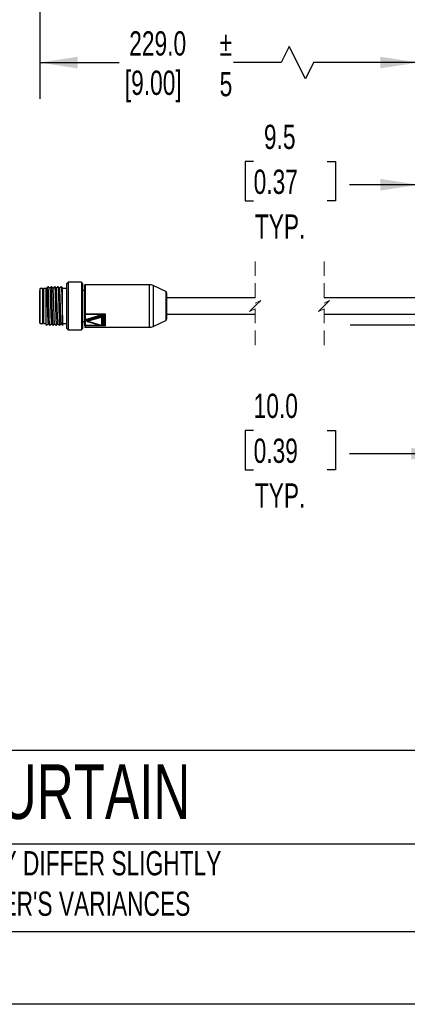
# Model space of a CAD drawing. Header units: millimetres. Extents: x 0 to 1078, y 0 to 756.
# Tile 2 of 10: x 275 to 393, y 0 to 301. Entities that reach past the tile are written whole.
import ezdxf

# ---------------------------------------------------------------- set-up
doc = ezdxf.new("R2010")
doc.units = ezdxf.units.MM
doc.header["$LTSCALE"] = 3.5
doc.linetypes.add('CENTERX2', pattern=[20.32, 12.7, -2.54, 2.54, -2.54])
doc.linetypes.add('HIDDEN', pattern=[1.905, 1.27, -0.635])
doc.layers.add('DIMENSIONS', color=140, linetype='Continuous', lineweight=25)
doc.layers.add('TEXT', color=140, linetype='Continuous', lineweight=25)
doc.styles.add('SLDTEXTSTYLE0', font='TXT', dxfattribs={"width": 0.7})
doc.dimstyles.new('SLDDIMSTYLE0', dxfattribs={"dimtxt": 7.553027, "dimasz": 11.557, "dimexe": 0, "dimexo": 0.0625, "dimgap": 1.888257, "dimtad": 0, "dimtih": 1, "dimtoh": 1, "dimrnd": 1e-09, "dimzin": 12, "dimdsep": 46, "dimtxsty": 'SLDTEXTSTYLE0', "dimsah": 1, "dimcen": 0.09, "dimadec": 0, "dimazin": 3, "dimtfac": 1, "dimtofl": 0, "dimtmove": 0, "dimatfit": 3, "dimfxl": 0, "dimfrac": 2, "dimtolj": 1, "dimtzin": 12, "dimarcsym": 0})
doc.dimstyles.new('SLDDIMSTYLE1', dxfattribs={"dimtxt": 7.553027, "dimasz": 11.557, "dimexe": 0, "dimexo": 0.0625, "dimgap": 1.888257, "dimtad": 0, "dimtih": 1, "dimtoh": 1, "dimrnd": 1e-09, "dimzin": 4, "dimdsep": 46, "dimtxsty": 'SLDTEXTSTYLE0', "dimsah": 1, "dimcen": 0.09, "dimadec": 0, "dimazin": 1, "dimtfac": 1, "dimtmove": 0, "dimatfit": 0, "dimfxl": 0, "dimfrac": 2, "dimtolj": 1, "dimtzin": 12, "dimarcsym": 0})
doc.dimstyles.new('SLDDIMSTYLE3', dxfattribs={"dimtxt": 7.553027, "dimasz": 11.557, "dimexe": 0, "dimexo": 0.0625, "dimgap": 1.888257, "dimtad": 0, "dimtih": 1, "dimtoh": 1, "dimrnd": 1e-09, "dimzin": 12, "dimdsep": 46, "dimtxsty": 'SLDTEXTSTYLE0', "dimsah": 1, "dimcen": 0.09, "dimadec": 0, "dimazin": 3, "dimtfac": 1, "dimtmove": 0, "dimatfit": 0, "dimfxl": 0, "dimfrac": 2, "dimtolj": 1, "dimtzin": 12, "dimarcsym": 0})

# ---------------------------------------------------------------- blocks, each defined once
blk = doc.blocks.new('_D_4')
at = {"layer": 'DIMENSIONS'}
for p, q in [((396.63, 337.63), (396.63, 276.36)), ((281.24, 324.94), (281.24, 276.36)), ((357.29, 292.41), (354.82, 287.47)), ((362.23, 282.53), (357.29, 292.41)), ((281.24, 287.47), (305.5, 287.47)), ((354.82, 287.47), (340.3, 287.47)), ((364.7, 287.47), (362.23, 282.53)), ((396.63, 287.47), (364.7, 287.47))]:
    blk.add_line(p, q, dxfattribs=at)
for points in [[(281.24, 287.47), (292.8, 285.69), (292.8, 289.25)], [(396.63, 287.47), (385.08, 289.25), (385.08, 285.69)]]:
    blk.add_solid(points, dxfattribs=at)
at = {"layer": 'DIMENSIONS', "char_height": 7.408, "attachment_point": 1, "style": 'SLDTEXTSTYLE0'}
for s, insert in [('229.0', (308.54, 297.02)), ('[9.00]', (307.19, 285.01))]:
    blk.add_mtext(s, dxfattribs=dict(at, insert=insert))
blk = doc.blocks.new('SW_BROKEN_VIEW_1')
at = {"color": 0, "linetype": 'CENTERX2'}
blk.add_line((-30.28, -7.89), (191.76, -7.89), dxfattribs=at)
blk = doc.blocks.new('_D_7')
at = {"layer": 'DIMENSIONS'}
for p, q in [((396.63, 227.37), (396.63, 261.29)), ((406.13, 211.8), (406.13, 261.29)), ((346.46, 257.25), (343.92, 257.25)), ((343.92, 257.25), (343.92, 245.24)), ((368.9, 257.25), (371.44, 257.25)), ((371.44, 257.25), (371.44, 245.24)), ((396.63, 250.18), (375.67, 250.18)), ((406.13, 250.18), (428.36, 250.18)), ((343.92, 245.24), (346.46, 245.24)), ((371.44, 245.24), (368.9, 245.24))]:
    blk.add_line(p, q, dxfattribs=at)
for points in [[(396.63, 250.18), (385.08, 251.96), (385.08, 248.4)], [(406.13, 250.18), (417.69, 248.4), (417.69, 251.96)]]:
    blk.add_solid(points, dxfattribs=at)
at = {"layer": 'DIMENSIONS', "char_height": 7.408, "attachment_point": 1, "style": 'SLDTEXTSTYLE0'}
for s, insert in [('9.5', (349.6, 268.49)), ('0.37', (346.46, 254.79)), ('TYP.', (346.82, 241.1))]:
    blk.add_mtext(s, dxfattribs=dict(at, insert=insert))
blk = doc.blocks.new('_D_8')
at = {"layer": 'DIMENSIONS'}
for p, q in [((406.13, 202.91), (406.13, 156.97)), ((416.13, 202.91), (416.13, 156.97)), ((346.46, 175.15), (343.92, 175.15)), ((343.92, 175.15), (343.92, 163.14)), ((368.9, 175.15), (371.44, 175.15)), ((371.44, 175.15), (371.44, 163.14)), ((406.13, 168.08), (375.67, 168.08)), ((416.13, 168.08), (438.36, 168.08)), ((343.92, 163.14), (346.46, 163.14)), ((371.44, 163.14), (368.9, 163.14))]:
    blk.add_line(p, q, dxfattribs=at)
for points in [[(406.13, 168.08), (394.58, 169.86), (394.58, 166.3)], [(416.13, 168.08), (427.69, 166.3), (427.69, 169.86)]]:
    blk.add_solid(points, dxfattribs=at)
at = {"layer": 'DIMENSIONS', "char_height": 7.408, "attachment_point": 1, "style": 'SLDTEXTSTYLE0'}
for s, insert in [('10.0', (346.46, 186.39)), ('0.39', (346.46, 172.69)), ('TYP.', (346.82, 159))]:
    blk.add_mtext(s, dxfattribs=dict(at, insert=insert))

msp = doc.modelspace()

# ---------------------------------------------------------------- linework, layer by layer
at = {"color": 7, "linetype": 'HIDDEN', "lineweight": 18}
for p, q in [((346.919, 226.783), (346.919, 214.021)), ((367.919, 226.783), (367.919, 214.021)), ((346.919, 214.021), (348.62, 214.872)), ((348.62, 214.872), (346.919, 213.17)), ((367.919, 214.021), (369.62, 214.872)), ((369.62, 214.872), (367.919, 213.17)), ((346.919, 213.17), (345.217, 211.469)), ((345.217, 211.469), (346.919, 212.319)), ((346.919, 212.319), (346.919, 199.558)), ((367.919, 213.17), (366.217, 211.469)), ((366.217, 211.469), (367.919, 212.319)), ((367.919, 212.319), (367.919, 199.558))]:
    msp.add_line(p, q, dxfattribs=at)
for p, q in [((289.938, 220.42), (289.438, 219.92)), ((289.438, 219.92), (289.438, 206.42)), ((293.938, 220.42), (289.938, 220.42)), ((289.938, 220.42), (289.938, 205.92)), ((294.438, 219.92), (293.938, 220.42)), ((293.938, 220.42), (293.938, 205.92)), ((294.438, 206.42), (294.438, 219.92)), ((314.606, 219.67), (295.138, 219.67)), ((295.138, 219.67), (295.138, 210.753)), ((314.606, 219.67), (314.606, 206.67)), ((281.238, 216.777), (281.238, 217.855)), ((281.238, 208.07), (281.238, 216.777)), ((282.238, 218.47), (281.438, 218.47)), ((281.438, 209.423), (281.438, 218.47)), ((282.538, 218.47), (282.238, 218.17)), ((282.238, 207.87), (282.238, 218.47)), ((283.238, 218.47), (282.538, 218.47)), ((282.538, 207.87), (282.538, 218.47)), ((283.238, 207.933), (283.238, 218.651)), ((288.238, 207.909), (288.238, 218.594)), ((289.438, 218.47), (288.238, 218.47)), ((294.938, 217.92), (294.438, 217.92)), ((319.649, 217.629), (315.874, 219.389)), ((315.874, 219.389), (315.874, 213.17)), ((319.649, 217.629), (319.649, 213.17)), ((346.919, 215.67), (319.938, 215.67)), ((396.634, 215.67), (367.919, 215.67)), ((294.938, 210.827), (294.938, 210.794)), ((294.938, 210.794), (294.938, 207.344)), ((295.138, 210.753), (301.238, 210.753)), ((295.138, 210.753), (295.138, 210.652)), ((295.138, 210.652), (301.048, 210.652)), ((295.138, 210.652), (295.138, 207.203)), ((295.604, 209.189), (299.884, 210.45)), ((301.048, 210.652), (301.238, 210.753)), ((301.238, 210.753), (301.124, 210.585)), ((301.238, 210.753), (301.238, 207.136)), ((315.874, 213.17), (315.874, 206.951)), ((319.649, 213.17), (319.649, 208.712)), ((319.938, 210.67), (346.919, 210.67)), ((367.919, 210.67), (396.634, 210.67)), ((281.438, 207.87), (281.438, 209.423)), ((281.438, 207.87), (282.238, 207.87)), ((282.238, 208.17), (282.538, 207.87)), ((282.538, 207.87), (283.238, 207.87)), ((288.238, 207.87), (289.438, 207.87)), ((294.438, 208.42), (294.938, 208.42)), ((295.558, 208.787), (295.559, 208.787)), ((295.558, 208.786), (295.558, 208.645)), ((299.961, 210.178), (295.681, 208.917)), ((295.681, 208.775), (299.961, 210.036)), ((295.681, 208.917), (295.681, 208.775)), ((295.701, 208.453), (299.981, 207.192)), ((295.758, 208.503), (300.038, 209.764)), ((300.038, 207.242), (295.758, 208.503)), ((299.961, 210.178), (299.961, 210.036)), ((300.038, 209.764), (300.038, 207.242)), ((300.238, 209.906), (300.238, 210.047)), ((300.238, 209.906), (300.238, 207.384)), ((300.438, 210.189), (300.438, 207.667)), ((315.874, 206.951), (319.649, 208.712)), ((289.438, 206.42), (289.938, 205.92)), ((289.938, 205.92), (293.938, 205.92)), ((293.938, 205.92), (294.438, 206.42)), ((294.938, 207.344), (294.938, 207.322)), ((294.938, 207.322), (294.938, 207.156)), ((295.138, 207.203), (295.138, 207.136)), ((299.944, 207.203), (295.138, 207.203)), ((301.238, 207.136), (295.138, 207.136)), ((295.138, 207.136), (295.138, 206.67)), ((295.138, 206.67), (314.606, 206.67)), ((301.048, 207.203), (300.119, 207.203)), ((301.238, 207.136), (301.048, 207.203)), ((301.124, 207.231), (301.238, 207.136))]:
    msp.add_line(p, q)
at = {"color": 7, "linetype": 'Continuous'}
msp.add_line((977.909, 0.009), (0.009, 0.009), dxfattribs=at)
at = {"flags": 128}
for points in [[(281.438, 218.47), (281.399, 218.466), (281.361, 218.455), (281.327, 218.437), (281.296, 218.412), (281.272, 218.381), (281.253, 218.347), (281.242, 218.309), (281.238, 218.27), (281.238, 218.264), (281.238, 218.244), (281.238, 218.212), (281.238, 218.166), (281.238, 218.108), (281.238, 218.037), (281.238, 217.954), (281.238, 217.858)], [(283.807, 219.098), (283.555, 218.844), (283.303, 218.59)], [(284.319, 218.589), (284.067, 218.843), (283.815, 219.098)], [(284.807, 219.098), (284.555, 218.844), (284.311, 218.597)], [(285.318, 218.59), (285.066, 218.844), (284.814, 219.098)], [(285.81, 219.102), (285.556, 218.845), (285.31, 218.597)], [(286.318, 218.59), (286.066, 218.844), (285.814, 219.098)], [(286.811, 219.103), (286.557, 218.847), (286.31, 218.597)], [(287.318, 218.59), (287.066, 218.844), (286.814, 219.099)], [(287.81, 219.102), (287.556, 218.846), (287.31, 218.597)], [(288.318, 218.59), (288.066, 218.844), (287.814, 219.099)], [(294.938, 210.827), (294.942, 210.813), (294.953, 210.799), (294.972, 210.786), (294.996, 210.775), (295.027, 210.766), (295.061, 210.759), (295.099, 210.754), (295.138, 210.753)], [(283.314, 207.242), (283.566, 207.496), (283.811, 207.743)], [(283.803, 207.751), (284.055, 207.497), (284.307, 207.242)], [(284.318, 207.247), (284.57, 207.502), (284.81, 207.744)], [(284.803, 207.751), (285.055, 207.496), (285.307, 207.242)], [(285.314, 207.242), (285.566, 207.497), (285.81, 207.743)], [(285.802, 207.752), (286.056, 207.495), (286.31, 207.239)], [(286.314, 207.242), (286.566, 207.496), (286.81, 207.743)], [(286.803, 207.75), (287.057, 207.494), (287.311, 207.237)], [(287.314, 207.242), (287.566, 207.496), (287.81, 207.743)], [(287.802, 207.752), (288.056, 207.495), (288.31, 207.239)], [(295.701, 208.453), (295.704, 208.452), (295.715, 208.455), (295.728, 208.464), (295.743, 208.481), (295.758, 208.503)], [(300.238, 210.047), (300.232, 210.082), (300.214, 210.114), (300.186, 210.142), (300.149, 210.165), (300.105, 210.18), (300.057, 210.188), (300.008, 210.187), (299.961, 210.178)], [(299.961, 210.036), (300.008, 210.046), (300.057, 210.047), (300.105, 210.039), (300.149, 210.023), (300.186, 210.001), (300.214, 209.973), (300.232, 209.94), (300.238, 209.906)], [(299.981, 207.192), (299.983, 207.191), (299.995, 207.194), (300.008, 207.203), (300.023, 207.22), (300.038, 207.242)]]:
    msp.add_lwpolyline(points, dxfattribs=at)
for centre, radius, start, end in [((295.138, 219.47), 0.2, 90.01409, 179.99365), ((314.606, 216.67), 3, 64.99944, 90.00045), ((319.438, 217.176), 0.5, 0.00393, 65.00223), ((295.113, 210.829), 0.179, 191.41287, 278.05114), ((299.344, 210.15), 0.617, 2.55066, 29.02278), ((281.438, 208.07), 0.2, 180.00623, 270.00327), ((295.708, 208.768), 0.151, 100.20786, 173.16133), ((295.708, 208.627), 0.151, 100.20796, 173.16128), ((295.758, 208.645), 0.2, 179.98633, 253.59408), ((295.065, 208.889), 0.617, 2.55513, 29.04155), ((296.298, 208.803), 0.617, 182.55066, 209.02276), ((300.577, 210.064), 0.617, 182.55512, 209.04157), ((300.063, 209.941), 0.179, 261.9487, 348.5872), ((300.063, 207.419), 0.179, 261.94877, 348.58714), ((300.413, 210.012), 0.179, 81.96015, 168.55966), ((300.413, 207.49), 0.179, 81.96022, 168.5596), ((319.438, 209.165), 0.5, 294.99772, 359.99615), ((295.113, 207.38), 0.179, 191.41286, 278.05122), ((295.131, 207.33), 0.193, 182.20135, 272.05132), ((295.138, 206.87), 0.2, 180.00624, 269.98619), ((314.606, 209.67), 3, 269.99937, 295.00072)]:
    msp.add_arc(centre, radius, start, end)
for points, knots in [([(294.938, 219.362), (294.938, 219.364), (294.938, 219.681), (294.938, 217.591), (294.938, 216.757), (294.938, 214.48), (294.938, 212.613), (294.938, 211.38), (294.938, 210.827)], [0, 0, 0, 0, 0.0006995, 0.1105388, 0.3186703, 0.5700423, 0.8072281, 1, 1, 1, 1]), ([(283.306, 218.532), (283.319, 218.514), (283.463, 218.319), (283.335, 217.626), (283.489, 216.546), (283.494, 215.042), (283.558, 213.355), (283.608, 211.642), (283.645, 210.095), (283.727, 208.891), (283.708, 208.152), (283.792, 207.853), (283.806, 207.803)], [0, 0, 0, 0, 0.0061352, 0.0672567, 0.1754851, 0.3190421, 0.4823522, 0.6476085, 0.7967534, 0.9135963, 0.9854501, 1, 1, 1, 1]), ([(284.302, 207.28), (284.293, 207.304), (284.234, 207.46), (284.249, 207.873), (284.189, 208.563), (284.165, 209.51), (284.125, 210.651), (284.091, 211.928), (284.054, 213.273), (284.018, 214.612), (283.985, 215.874), (283.94, 216.986), (283.929, 217.905), (283.842, 218.54), (283.897, 218.937), (283.813, 219.054), (283.803, 219.068)], [0, 0, 0, 0, 0.0066125, 0.0421474, 0.1022383, 0.1837267, 0.2821977, 0.3923803, 0.5083346, 0.6237966, 0.7326022, 0.8288033, 0.9073497, 0.9638667, 0.9955379, 1, 1, 1, 1]), ([(284.316, 218.52), (284.327, 218.498), (284.439, 218.267), (284.361, 217.581), (284.481, 216.453), (284.501, 214.939), (284.559, 213.242), (284.612, 211.536), (284.644, 210.004), (284.738, 208.83), (284.7, 208.119), (284.793, 207.848), (284.806, 207.811)], [0, 0, 0, 0, 0.0069005, 0.0714304, 0.1826089, 0.3282879, 0.4926329, 0.6577666, 0.805628, 0.9201392, 0.9889159, 1, 1, 1, 1]), ([(285.31, 207.269), (285.308, 207.263), (285.274, 207.066), (285.217, 208.494), (285.174, 209.165), (285.114, 211.344), (285.054, 213.413), (285.008, 215.572), (284.919, 217.328), (284.93, 218.449), (284.836, 218.933), (284.818, 219.025)], [0, 0, 0, 0, 0.001575, 0.0490971, 0.1655743, 0.3334335, 0.5271591, 0.717283, 0.8748857, 0.9760208, 1, 1, 1, 1]), ([(285.806, 207.757), (285.787, 207.86), (285.72, 208.244), (285.704, 209.069), (285.643, 210.321), (285.598, 211.873), (285.553, 213.562), (285.487, 215.201), (285.491, 216.658), (285.32, 217.672), (285.473, 218.348), (285.324, 218.512), (285.315, 218.522)], [0, 0, 0, 0, 0.0290618, 0.1083397, 0.2288147, 0.3779239, 0.5400612, 0.6982637, 0.8360005, 0.9388916, 0.9962336, 1, 1, 1, 1]), ([(285.818, 219.062), (285.821, 219.068), (285.871, 219.187), (285.862, 218.379), (285.932, 217.963), (285.958, 216.705), (286.005, 215.396), (286.045, 213.84), (286.088, 212.265), (286.13, 210.724), (286.171, 209.456), (286.214, 208.235), (286.247, 207.882), (286.284, 207.156), (286.308, 207.249), (286.309, 207.25)], [0, 0, 0, 0, 0.0016287, 0.0309876, 0.095546, 0.1905857, 0.308962, 0.4417227, 0.5788961, 0.7101293, 0.8255204, 0.9164187, 0.9759658, 0.9997881, 1, 1, 1, 1]), ([(286.806, 207.809), (286.801, 207.803), (286.68, 207.663), (286.799, 208.729), (286.642, 209.317), (286.644, 210.864), (286.577, 212.414), (286.535, 214.146), (286.479, 215.666), (286.448, 217.186), (286.369, 217.696), (286.376, 218.711), (286.318, 218.56), (286.315, 218.551)], [0, 0, 0, 0, 0.00227618, 0.04910558, 0.14284202, 0.27378661, 0.42827513, 0.59014449, 0.74245124, 0.86927861, 0.95739885, 0.99771785, 1, 1, 1, 1]), ([(286.81, 219.04), (286.818, 219.043), (286.968, 219.094), (286.791, 218.321), (286.976, 217.739), (286.951, 216.473), (287.017, 215.102), (287.052, 213.535), (287.096, 211.955), (287.14, 210.464), (287.173, 209.176), (287.234, 208.194), (287.233, 207.586), (287.296, 207.328), (287.309, 207.274)], [0, 0, 0, 0, 0.00214324, 0.03875005, 0.1100469, 0.21069586, 0.33317044, 0.46823439, 0.60568847, 0.73520504, 0.84699418, 0.93263806, 0.98575766, 1, 1, 1, 1]), ([(287.805, 207.815), (287.793, 207.843), (287.695, 208.083), (287.749, 208.753), (287.646, 209.864), (287.62, 211.339), (287.564, 212.999), (287.514, 214.679), (287.474, 216.202), (287.405, 217.403), (287.404, 218.16), (287.331, 218.486), (287.315, 218.556)], [0, 0, 0, 0, 0.0083318, 0.0721712, 0.180539, 0.3221604, 0.4822501, 0.6440662, 0.7906682, 0.9067316, 0.9801699, 1, 1, 1, 1]), ([(287.808, 219.055), (287.82, 219.037), (287.924, 218.871), (287.849, 218.335), (287.958, 217.468), (287.969, 216.242), (288.022, 214.799), (288.061, 213.228), (288.103, 211.654), (288.146, 210.195), (288.185, 208.959), (288.221, 208.223), (288.237, 207.909)], [0, 0, 0, 0, 0.0059574, 0.0520999, 0.1341125, 0.2458329, 0.3788296, 0.5231219, 0.6678129, 0.8019938, 0.9155886, 1, 1, 1, 1]), ([(319.938, 217.159), (319.938, 217.16), (319.938, 217.186), (319.938, 217.063), (319.938, 217.023), (319.938, 216.955), (319.938, 216.859), (319.938, 216.732), (319.938, 216.439), (319.938, 216.077), (319.938, 215.675), (319.938, 215.306), (319.938, 215.011), (319.938, 214.784), (319.938, 214.7), (319.938, 214.669), (319.938, 214.655), (319.938, 214.649), (319.938, 214.647), (319.938, 214.645), (319.938, 214.645), (319.938, 214.3), (319.938, 213.703), (319.938, 212.947), (319.938, 212.416), (319.938, 212.082), (319.938, 211.866), (319.938, 211.629), (319.938, 211.364), (319.938, 210.909), (319.938, 210.477), (319.938, 210.065), (319.938, 209.8), (319.938, 209.625), (319.938, 209.506), (319.938, 209.469), (319.938, 209.456), (319.938, 209.45), (319.938, 209.448), (319.938, 209.447), (319.938, 209.446), (319.938, 209.446), (319.938, 209.36), (319.938, 209.272), (319.938, 209.184), (319.938, 209.182)], [0, 0, 0, 0, 0.0006157, 0.0090232, 0.0201517, 0.0270204, 0.0328612, 0.0565212, 0.0744422, 0.1432092, 0.1922519, 0.225343, 0.2819071, 0.3032445, 0.3104639, 0.3136174, 0.3149683, 0.3155528, 0.3158079, 0.3159197, 0.3159688, 0.3160073, 0.4453952, 0.5401619, 0.6003289, 0.6445527, 0.6656741, 0.6815385, 0.7336668, 0.7650096, 0.852449, 0.896146, 0.9198426, 0.9519447, 0.9616703, 0.9646924, 0.9659729, 0.966514, 0.9667467, 0.9668479, 0.9668922, 0.9669117, 0.966927, 0.9991391, 1, 1, 1, 1]), ([(299.884, 210.45), (299.931, 210.459), (300.026, 210.479), (300.17, 210.462), (300.301, 210.41), (300.412, 210.32), (300.43, 210.23), (300.438, 210.189)], [0, 0, 0, 0, 0.20872692, 0.41667301, 0.61537754, 0.82071884, 1, 1, 1, 1]), ([(301.048, 210.652), (301.006, 210.609), (300.913, 210.513), (300.801, 210.223), (300.726, 209.706), (300.743, 208.931), (300.734, 208.12), (300.803, 207.461), (301.007, 207.246), (301.048, 207.203)], [0, 0, 0, 0, 0.0498671, 0.1111423, 0.2549251, 0.4863135, 0.7539851, 0.9508841, 1, 1, 1, 1]), ([(301.124, 210.585), (301.089, 210.519), (301.019, 210.384), (300.974, 210.079), (300.926, 209.546), (300.979, 208.636), (300.807, 207.73), (301.092, 207.282), (301.124, 207.231)], [0, 0, 0, 0, 0.06512248, 0.13278625, 0.26898173, 0.53564304, 0.94746691, 1, 1, 1, 1]), ([(301.048, 210.652), (301.062, 210.643), (301.09, 210.623), (301.112, 210.598), (301.124, 210.585)], [0, 0, 0, 0, 0.4847745, 1, 1, 1, 1]), ([(283.312, 207.254), (283.3, 207.286), (283.237, 207.449), (283.239, 207.626), (283.241, 207.768)], [0, 0, 0, 0, 0.1966735, 1, 1, 1, 1]), ([(288.238, 207.341), (288.238, 207.332), (288.238, 207.137), (288.238, 207.499), (288.238, 207.843)], [0, 0, 0, 0, 0.0493944, 1, 1, 1, 1]), ([(295.558, 208.686), (295.539, 208.693), (295.49, 208.712), (295.424, 208.766), (295.37, 208.841), (295.352, 208.928), (295.37, 209.014), (295.424, 209.09), (295.504, 209.153), (295.569, 209.176), (295.604, 209.189)], [0, 0, 0, 0, 0.0826602, 0.2218938, 0.3479123, 0.4649668, 0.5819008, 0.7080536, 0.8471214, 1, 1, 1, 1]), ([(299.982, 207.193), (299.988, 207.191), (300.01, 207.184), (300.051, 207.182), (300.101, 207.192), (300.149, 207.215), (300.19, 207.25), (300.218, 207.293), (300.235, 207.338), (300.237, 207.369), (300.238, 207.384)], [0, 0, 0, 0, 0.0548252, 0.18509269, 0.32410705, 0.46824727, 0.61230821, 0.75132515, 0.88139382, 1, 1, 1, 1]), ([(300.438, 207.667), (300.432, 207.632), (300.42, 207.558), (300.335, 207.467), (300.26, 207.433), (300.219, 207.414)], [0, 0, 0, 0, 0.2974313, 0.6242017, 1, 1, 1, 1]), ([(301.124, 207.231), (301.112, 207.229), (301.085, 207.224), (301.061, 207.21), (301.048, 207.203)], [0, 0, 0, 0, 0.4594844, 1, 1, 1, 1])]:
    msp.add_open_spline(points, degree=3, knots=knots)
at = {"layer": 'TEXT'}
for p, q in [((955.675, 77.441), (22.225, 77.441)), ((955.675, 48.895), (22.225, 48.895)), ((22.225, 22.225), (955.675, 22.225))]:
    msp.add_line(p, q, dxfattribs=at)

# ---------------------------------------------------------------- block references
at = {"color": 7, "linetype": 'Continuous'}
msp.add_blockref('SW_BROKEN_VIEW_1', (406.134, 215.308), dxfattribs=at)

# ---------------------------------------------------------------- texts
at = {"layer": 'DIMENSIONS', "attachment_point": 1, "style": 'SLDTEXTSTYLE0'}
for s, insert, char_height in [('%%p^J5', (336.1, 296.954), 7.4083), ('DATASENSING SAFETY LIGHT CURTAIN', (26.333, 73.248), 16.66875)]:
    msp.add_mtext(s, dxfattribs=dict(at, insert=insert, char_height=char_height))
at = {"layer": 'TEXT', "insert": (192.917, 46.774), "char_height": 7.40833, "attachment_point": 1, "style": 'SLDTEXTSTYLE0'}
msp.add_mtext("PART DIMENSIONS MAY DIFFER SLIGHTLY ^JDUE TO MANUFACTURER'S VARIANCES", dxfattribs=at)

# ---------------------------------------------------------------- dimensions: what is measured, and where the dimension line sits
at = {"layer": 'DIMENSIONS'}
for base, p1, p2, text, dimstyle, picture, middle in [((396.635, 287.469), (281.239, 329.385), (396.635, 342.072), '229.0\\P[9.00]', 'SLDDIMSTYLE0', '_D_4', (322.901, 287.469)), ((396.634, 250.181), (406.134, 207.352), (396.634, 222.92), '<>\\PTYP.', 'SLDDIMSTYLE3', '_D_7', (357.681, 250.181)), ((406.134, 168.081), (416.134, 207.352), (406.134, 207.352), '<>\\PTYP.', 'SLDDIMSTYLE1', '_D_8', (357.681, 168.081))]:
    dim = msp.add_linear_dim(base=base, p1=p1, p2=p2, text=text, dimstyle=dimstyle, dxfattribs=at)
    dim.commit()
    dim.dimension.update_dxf_attribs({"geometry": picture, "text_midpoint": middle, "dimtype": 160})

doc.saveas('drawing.dxf')
